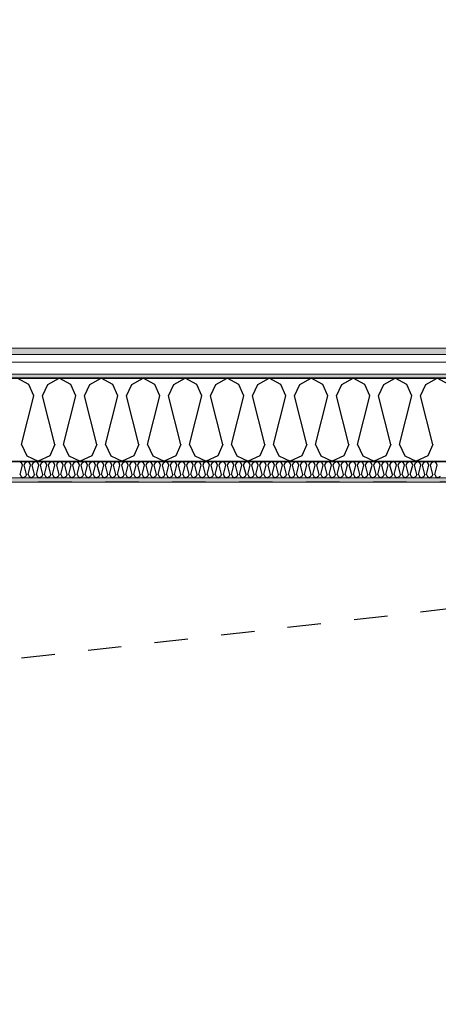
# Model space of a CAD drawing. Header units: millimetres. Extents: x -150 to 340869, y -1115 to 365939.
# Tile 168 of 193: x 320478 to 321728, y 352490 to 355427. Entities that reach past the tile are written whole.
import ezdxf
from ezdxf.enums import TextEntityAlignment as Align

# ---------------------------------------------------------------- set-up
doc = ezdxf.new("R2010")
doc.units = ezdxf.units.MM
doc.header["$LTSCALE"] = 0.5
doc.header["$MEASUREMENT"] = 0
doc.linetypes.add('PLINE', pattern=[0])
doc.linetypes.add('Stipling', pattern=[400, 200, -200])
for name, color, linetype in [('0(Nye konstruksjoner)', 7, 'Continuous'), ('232- Ikke-bærende yttervegger (Skravur)(Nye konstruksjoner)', 7, 'Continuous'), ('232- Ikke-bærende yttervegger(Nye konstruksjoner)', 7, 'Continuous'), ('255- Gulvoverflate(Nye konstruksjoner)', 7, 'Continuous'), ('842-M___1_50 Målsetting bygning(Nye konstruksjoner)', 7, 'Continuous'), ('862- M___Nettoareal(Nye konstruksjoner)', 7, 'Continuous'), ('862- M___Nettoareal(Polylinje)(Nye konstruksjoner)', 7, 'Continuous'), ('862- M___Nettoareal(Tekst)(Nye konstruksjoner)', 7, 'Continuous')]:
    doc.layers.add(name, color=color, linetype=linetype)
doc.layers.add('235- Utvendig kledning og overflate(Nye konstruksjoner)', color=7, linetype='Continuous', lineweight=0)
doc.layers.add('236- Innvendig kledning og overflate(Nye konstruksjoner)', color=7, linetype='Continuous', lineweight=0)
doc.styles.add('GENERATED_STYLE_1', font='txt')
doc.styles.add('GENERATED_STYLE_2', font='arial.ttf')
doc.dimstyles.new('GENERATED_STYLE__1', dxfattribs={"dimtxt": 100, "dimasz": 95, "dimexe": 0.18, "dimexo": 0.0625, "dimgap": 0, "dimtad": 1, "dimtih": 1, "dimtoh": 1, "dimdec": 0, "dimzin": 0, "dimdsep": 46, "dimtxsty": 'GENERATED_STYLE_2', "dimblk": 'ARROWHEAD_6', "dimblk1": 'ARROWHEAD_6', "dimblk2": 'ARROWHEAD_6', "dimcen": 0.09, "dimse1": 1, "dimse2": 1, "dimclrd": 256, "dimclre": 256, "dimclrt": 256, "dimadec": 1, "dimazin": 0, "dimtfac": 1, "dimtdec": 4, "dimtmove": 0, "dimatfit": 3, "dimfxl": 1, "dimtolj": 1, "dimtzin": 0, "dimarcsym": 0})
pattern_1 = [(0, (0, 0), (0, 43.30127), [0, -25]), (0, (12.5, 21.65), (0, 43.30127), [0, -25])]

# ---------------------------------------------------------------- blocks, each defined once
blk = doc.blocks.new('Ikke målbart areal__4', base_point=(322265.2, 352860.9))
at = {"layer": '862- M___Nettoareal(Polylinje)(Nye konstruksjoner)', "linetype": 'Stipling', "flags": 128}
blk.add_lwpolyline([(325033.1, 354047.8), (317110.9, 354047.8), (317110.9, 351613.4), (323792.6, 351613.4), (327720, 346207.8), (329689.5, 347638.8)], close=True, dxfattribs=at)
at = {"layer": '862- M___Nettoareal(Tekst)(Nye konstruksjoner)', "style": 'GENERATED_STYLE_1'}
for tag, p in [('DUMMY_861', (322813.1, 353049.1)), ('ROOM_NAME', (321717.3, 353006.5)), ('DUMMY_862', (321717.3, 352860.9))]:
    blk.add_attdef(tag, text='', height=100, dxfattribs=at).set_placement(p, align=Align.TOP_LEFT)
blk = doc.blocks.new('*X35')
at = {"layer": '232- Ikke-bærende yttervegger (Skravur)(Nye konstruksjoner)', "linetype": 'PLINE'}
for p, q in [((320483, 354105.1), (320476.4, 354108.8)), ((320478.9, 354070.5), (320486, 354098.6)), ((320486, 354098.6), (320483, 354105.1)), ((320491.1, 354098.6), (320494, 354105.1)), ((320498.1, 354070.5), (320491.1, 354098.6)), ((320494, 354105.1), (320500.7, 354108.8)), ((320507.3, 354105.1), (320500.7, 354108.8)), ((320503.2, 354070.5), (320510.2, 354098.6)), ((320510.2, 354098.6), (320507.3, 354105.1)), ((320515.3, 354098.6), (320518.3, 354105.1)), ((320522.4, 354070.5), (320515.3, 354098.6)), ((320518.3, 354105.1), (320524.9, 354108.8)), ((320531.6, 354105.1), (320524.9, 354108.8)), ((320527.5, 354070.5), (320534.5, 354098.6)), ((320534.5, 354098.6), (320531.6, 354105.1)), ((320539.6, 354098.6), (320542.6, 354105.1)), ((320546.7, 354070.5), (320539.6, 354098.6)), ((320542.6, 354105.1), (320549.2, 354108.8)), ((320555.8, 354105.1), (320549.2, 354108.8)), ((320551.8, 354070.5), (320558.8, 354098.6)), ((320558.8, 354098.6), (320555.8, 354105.1)), ((320563.9, 354098.6), (320566.9, 354105.1)), ((320570.9, 354070.5), (320563.9, 354098.6)), ((320566.9, 354105.1), (320573.5, 354108.8)), ((320580.1, 354105.1), (320573.5, 354108.8)), ((320576.1, 354070.5), (320583.1, 354098.6)), ((320583.1, 354098.6), (320580.1, 354105.1)), ((320588.2, 354098.6), (320591.1, 354105.1)), ((320595.2, 354070.5), (320588.2, 354098.6)), ((320591.1, 354105.1), (320597.8, 354108.8)), ((320604.4, 354105.1), (320597.8, 354108.8)), ((320600.3, 354070.5), (320607.4, 354098.6)), ((320607.4, 354098.6), (320604.4, 354105.1)), ((320612.5, 354098.6), (320615.4, 354105.1)), ((320619.5, 354070.5), (320612.5, 354098.6)), ((320615.4, 354105.1), (320622.1, 354108.8)), ((320628.7, 354105.1), (320622.1, 354108.8)), ((320624.6, 354070.5), (320631.7, 354098.6)), ((320631.7, 354098.6), (320628.7, 354105.1)), ((320636.8, 354098.6), (320639.7, 354105.1)), ((320643.8, 354070.5), (320636.8, 354098.6)), ((320639.7, 354105.1), (320646.3, 354108.8)), ((320653, 354105.1), (320646.3, 354108.8)), ((320648.9, 354070.5), (320655.9, 354098.6)), ((320655.9, 354098.6), (320653, 354105.1)), ((320661, 354098.6), (320664, 354105.1)), ((320668.1, 354070.5), (320661, 354098.6)), ((320664, 354105.1), (320670.6, 354108.8)), ((320677.3, 354105.1), (320670.6, 354108.8)), ((320673.2, 354070.5), (320680.2, 354098.6)), ((320680.2, 354098.6), (320677.3, 354105.1)), ((320685.3, 354098.6), (320688.3, 354105.1)), ((320692.4, 354070.5), (320685.3, 354098.6)), ((320688.3, 354105.1), (320694.9, 354108.8)), ((320701.5, 354105.1), (320694.9, 354108.8)), ((320697.5, 354070.5), (320704.5, 354098.6)), ((320704.5, 354098.6), (320701.5, 354105.1)), ((320709.6, 354098.6), (320712.6, 354105.1)), ((320716.6, 354070.5), (320709.6, 354098.6)), ((320712.6, 354105.1), (320719.2, 354108.8)), ((320725.8, 354105.1), (320719.2, 354108.8)), ((320721.7, 354070.5), (320728.8, 354098.6)), ((320728.8, 354098.6), (320725.8, 354105.1)), ((320733.9, 354098.6), (320736.8, 354105.1)), ((320740.9, 354070.5), (320733.9, 354098.6)), ((320736.8, 354105.1), (320743.5, 354108.8)), ((320750.1, 354105.1), (320743.5, 354108.8)), ((320746, 354070.5), (320753.1, 354098.6)), ((320753.1, 354098.6), (320750.1, 354105.1)), ((320758.2, 354098.6), (320761.1, 354105.1)), ((320765.2, 354070.5), (320758.2, 354098.6)), ((320761.1, 354105.1), (320767.7, 354108.8)), ((320774.4, 354105.1), (320767.7, 354108.8)), ((320770.3, 354070.5), (320777.3, 354098.6)), ((320777.3, 354098.6), (320774.4, 354105.1)), ((320782.4, 354098.6), (320785.4, 354105.1)), ((320789.5, 354070.5), (320782.4, 354098.6)), ((320785.4, 354105.1), (320792, 354108.8)), ((320798.7, 354105.1), (320792, 354108.8)), ((320794.6, 354070.5), (320801.6, 354098.6)), ((320801.6, 354098.6), (320798.7, 354105.1)), ((320806.7, 354098.6), (320809.7, 354105.1)), ((320813.8, 354070.5), (320806.7, 354098.6)), ((320809.7, 354105.1), (320816.3, 354108.8)), ((320822.9, 354105.1), (320816.3, 354108.8)), ((320818.9, 354070.5), (320825.9, 354098.6)), ((320825.9, 354098.6), (320822.9, 354105.1)), ((320831, 354098.6), (320834, 354105.1)), ((320838, 354070.5), (320831, 354098.6)), ((320834, 354105.1), (320840.6, 354108.8)), ((320847.2, 354105.1), (320840.6, 354108.8)), ((320843.1, 354070.5), (320850.2, 354098.6)), ((320850.2, 354098.6), (320847.2, 354105.1)), ((320855.3, 354098.6), (320858.2, 354105.1)), ((320862.3, 354070.5), (320855.3, 354098.6)), ((320858.2, 354105.1), (320864.9, 354108.8)), ((320871.5, 354105.1), (320864.9, 354108.8)), ((320867.4, 354070.5), (320874.5, 354098.6)), ((320874.5, 354098.6), (320871.5, 354105.1)), ((320879.6, 354098.6), (320882.5, 354105.1)), ((320886.6, 354070.5), (320879.6, 354098.6)), ((320882.5, 354105.1), (320889.2, 354108.8)), ((320895.8, 354105.1), (320889.2, 354108.8)), ((320891.7, 354070.5), (320898.7, 354098.6)), ((320898.7, 354098.6), (320895.8, 354105.1)), ((320903.8, 354098.6), (320906.8, 354105.1)), ((320910.9, 354070.5), (320903.8, 354098.6)), ((320906.8, 354105.1), (320913.4, 354108.8)), ((320920.1, 354105.1), (320913.4, 354108.8)), ((320916, 354070.5), (320923, 354098.6)), ((320923, 354098.6), (320920.1, 354105.1)), ((320928.1, 354098.6), (320931.1, 354105.1)), ((320935.2, 354070.5), (320928.1, 354098.6)), ((320931.1, 354105.1), (320937.7, 354108.8)), ((320944.3, 354105.1), (320937.7, 354108.8)), ((320940.3, 354070.5), (320947.3, 354098.6)), ((320947.3, 354098.6), (320944.3, 354105.1)), ((320952.4, 354098.6), (320955.4, 354105.1)), ((320959.4, 354070.5), (320952.4, 354098.6)), ((320955.4, 354105.1), (320962, 354108.8)), ((320968.6, 354105.1), (320962, 354108.8)), ((320964.6, 354070.5), (320971.6, 354098.6)), ((320971.6, 354098.6), (320968.6, 354105.1)), ((320976.7, 354098.6), (320979.7, 354105.1)), ((320983.7, 354070.5), (320976.7, 354098.6)), ((320979.7, 354105.1), (320986.3, 354108.8)), ((320992.9, 354105.1), (320986.3, 354108.8)), ((320988.8, 354070.5), (320995.9, 354098.6)), ((320995.9, 354098.6), (320992.9, 354105.1)), ((321001, 354098.6), (321003.9, 354105.1)), ((321008, 354070.5), (321001, 354098.6)), ((321003.9, 354105.1), (321010.6, 354108.8)), ((321017.2, 354105.1), (321010.6, 354108.8)), ((321013.1, 354070.5), (321020.2, 354098.6)), ((321020.2, 354098.6), (321017.2, 354105.1)), ((321025.3, 354098.6), (321028.2, 354105.1)), ((321032.3, 354070.5), (321025.3, 354098.6)), ((321028.2, 354105.1), (321034.8, 354108.8)), ((321041.5, 354105.1), (321034.8, 354108.8)), ((321037.4, 354070.5), (321044.4, 354098.6)), ((321044.4, 354098.6), (321041.5, 354105.1)), ((321049.5, 354098.6), (321052.5, 354105.1)), ((321056.6, 354070.5), (321049.5, 354098.6)), ((321052.5, 354105.1), (321059.1, 354108.8)), ((321065.8, 354105.1), (321059.1, 354108.8)), ((321061.7, 354070.5), (321068.7, 354098.6)), ((321068.7, 354098.6), (321065.8, 354105.1)), ((321073.8, 354098.6), (321076.8, 354105.1)), ((321080.9, 354070.5), (321073.8, 354098.6)), ((321076.8, 354105.1), (321083.4, 354108.8)), ((321090, 354105.1), (321083.4, 354108.8)), ((321086, 354070.5), (321093, 354098.6)), ((321093, 354098.6), (321090, 354105.1)), ((321098.1, 354098.6), (321101.1, 354105.1)), ((321105.1, 354070.5), (321098.1, 354098.6)), ((321101.1, 354105.1), (321107.7, 354108.8)), ((321114.3, 354105.1), (321107.7, 354108.8)), ((321110.2, 354070.5), (321117.3, 354098.6)), ((321117.3, 354098.6), (321114.3, 354105.1)), ((321122.4, 354098.6), (321125.3, 354105.1)), ((321129.4, 354070.5), (321122.4, 354098.6)), ((321125.3, 354105.1), (321132, 354108.8)), ((321138.6, 354105.1), (321132, 354108.8)), ((321134.5, 354070.5), (321141.6, 354098.6)), ((321141.6, 354098.6), (321138.6, 354105.1)), ((321146.7, 354098.6), (321149.6, 354105.1)), ((321153.7, 354070.5), (321146.7, 354098.6)), ((321149.6, 354105.1), (321156.2, 354108.8)), ((321162.9, 354105.1), (321156.2, 354108.8)), ((321158.8, 354070.5), (321165.8, 354098.6)), ((321165.8, 354098.6), (321162.9, 354105.1)), ((321170.9, 354098.6), (321173.9, 354105.1)), ((321178, 354070.5), (321170.9, 354098.6)), ((321173.9, 354105.1), (321180.5, 354108.8)), ((321187.2, 354105.1), (321180.5, 354108.8)), ((321183.1, 354070.5), (321190.1, 354098.6)), ((321190.1, 354098.6), (321187.2, 354105.1)), ((321195.2, 354098.6), (321198.2, 354105.1)), ((321202.3, 354070.5), (321195.2, 354098.6)), ((321198.2, 354105.1), (321204.8, 354108.8)), ((321211.4, 354105.1), (321204.8, 354108.8)), ((321207.4, 354070.5), (321214.4, 354098.6)), ((321214.4, 354098.6), (321211.4, 354105.1)), ((321219.5, 354098.6), (321222.5, 354105.1)), ((321226.5, 354070.5), (321219.5, 354098.6)), ((321222.5, 354105.1), (321229.1, 354108.8)), ((321235.7, 354105.1), (321229.1, 354108.8)), ((321231.6, 354070.5), (321238.7, 354098.6)), ((321238.7, 354098.6), (321235.7, 354105.1)), ((321243.8, 354098.6), (321246.7, 354105.1)), ((321250.8, 354070.5), (321243.8, 354098.6)), ((321246.7, 354105.1), (321253.4, 354108.8)), ((321260, 354105.1), (321253.4, 354108.8)), ((321255.9, 354070.5), (321263, 354098.6)), ((321263, 354098.6), (321260, 354105.1)), ((321268.1, 354098.6), (321271, 354105.1)), ((321275.1, 354070.5), (321268.1, 354098.6)), ((321271, 354105.1), (321277.7, 354108.8)), ((321284.3, 354105.1), (321277.7, 354108.8)), ((321280.2, 354070.5), (321287.2, 354098.6)), ((321287.2, 354098.6), (321284.3, 354105.1)), ((321292.3, 354098.6), (321295.3, 354105.1)), ((321299.4, 354070.5), (321292.3, 354098.6)), ((321295.3, 354105.1), (321301.9, 354108.8)), ((321308.6, 354105.1), (321301.9, 354108.8)), ((321304.5, 354070.5), (321311.5, 354098.6)), ((321311.5, 354098.6), (321308.6, 354105.1)), ((321316.6, 354098.6), (321319.6, 354105.1)), ((321323.7, 354070.5), (321316.6, 354098.6)), ((321319.6, 354105.1), (321326.2, 354108.8)), ((321332.8, 354105.1), (321326.2, 354108.8)), ((321328.8, 354070.5), (321335.8, 354098.6)), ((321335.8, 354098.6), (321332.8, 354105.1)), ((321340.9, 354098.6), (321343.9, 354105.1)), ((321347.9, 354070.5), (321340.9, 354098.6)), ((321343.9, 354105.1), (321350.5, 354108.8)), ((321357.1, 354105.1), (321350.5, 354108.8)), ((321353.1, 354070.5), (321360.1, 354098.6)), ((321360.1, 354098.6), (321357.1, 354105.1)), ((321365.2, 354098.6), (321368.2, 354105.1)), ((321372.2, 354070.5), (321365.2, 354098.6)), ((321368.2, 354105.1), (321374.8, 354108.8)), ((321381.4, 354105.1), (321374.8, 354108.8)), ((321377.3, 354070.5), (321384.4, 354098.6)), ((321384.4, 354098.6), (321381.4, 354105.1)), ((321389.5, 354098.6), (321392.4, 354105.1)), ((321396.5, 354070.5), (321389.5, 354098.6)), ((321392.4, 354105.1), (321399.1, 354108.8)), ((321405.7, 354105.1), (321399.1, 354108.8)), ((321401.6, 354070.5), (321408.7, 354098.6)), ((321408.7, 354098.6), (321405.7, 354105.1)), ((321413.8, 354098.6), (321416.7, 354105.1)), ((321420.8, 354070.5), (321413.8, 354098.6)), ((321416.7, 354105.1), (321423.3, 354108.8)), ((321430, 354105.1), (321423.3, 354108.8)), ((321425.9, 354070.5), (321432.9, 354098.6)), ((321432.9, 354098.6), (321430, 354105.1)), ((321438, 354098.6), (321441, 354105.1)), ((321445.1, 354070.5), (321438, 354098.6)), ((321441, 354105.1), (321447.6, 354108.8)), ((321454.3, 354105.1), (321447.6, 354108.8)), ((321450.2, 354070.5), (321457.2, 354098.6)), ((321457.2, 354098.6), (321454.3, 354105.1)), ((321462.3, 354098.6), (321465.3, 354105.1)), ((321469.4, 354070.5), (321462.3, 354098.6)), ((321465.3, 354105.1), (321471.9, 354108.8)), ((321478.5, 354105.1), (321471.9, 354108.8)), ((321474.5, 354070.5), (321481.5, 354098.6)), ((321481.5, 354098.6), (321478.5, 354105.1)), ((321486.6, 354098.6), (321489.6, 354105.1)), ((321493.6, 354070.5), (321486.6, 354098.6)), ((321489.6, 354105.1), (321496.2, 354108.8)), ((321502.8, 354105.1), (321496.2, 354108.8)), ((321498.7, 354070.5), (321505.8, 354098.6)), ((321505.8, 354098.6), (321502.8, 354105.1)), ((321510.9, 354098.6), (321513.8, 354105.1)), ((321517.9, 354070.5), (321510.9, 354098.6)), ((321513.8, 354105.1), (321520.5, 354108.8)), ((321527.1, 354105.1), (321520.5, 354108.8)), ((321523, 354070.5), (321530.1, 354098.6)), ((321530.1, 354098.6), (321527.1, 354105.1)), ((321535.2, 354098.6), (321538.1, 354105.1)), ((321542.2, 354070.5), (321535.2, 354098.6)), ((321538.1, 354105.1), (321544.8, 354108.8)), ((321551.4, 354105.1), (321544.8, 354108.8)), ((321547.3, 354070.5), (321554.3, 354098.6)), ((321554.3, 354098.6), (321551.4, 354105.1)), ((321559.4, 354098.6), (321562.4, 354105.1)), ((321566.5, 354070.5), (321559.4, 354098.6)), ((321562.4, 354105.1), (321569, 354108.8)), ((321575.7, 354105.1), (321569, 354108.8)), ((321571.6, 354070.5), (321578.6, 354098.6)), ((321578.6, 354098.6), (321575.7, 354105.1)), ((321583.7, 354098.6), (321586.7, 354105.1)), ((321590.8, 354070.5), (321583.7, 354098.6)), ((321586.7, 354105.1), (321593.3, 354108.8)), ((321599.9, 354105.1), (321593.3, 354108.8)), ((321595.9, 354070.5), (321602.9, 354098.6)), ((321602.9, 354098.6), (321599.9, 354105.1)), ((321608, 354098.6), (321611, 354105.1)), ((321615, 354070.5), (321608, 354098.6)), ((321611, 354105.1), (321617.6, 354108.8)), ((321624.2, 354105.1), (321617.6, 354108.8)), ((321620.1, 354070.5), (321627.2, 354098.6)), ((321627.2, 354098.6), (321624.2, 354105.1)), ((321632.3, 354098.6), (321635.2, 354105.1)), ((321639.3, 354070.5), (321632.3, 354098.6)), ((321635.2, 354105.1), (321641.9, 354108.8)), ((321648.5, 354105.1), (321641.9, 354108.8)), ((321644.4, 354070.5), (321651.5, 354098.6)), ((321651.5, 354098.6), (321648.5, 354105.1)), ((321656.6, 354098.6), (321659.5, 354105.1)), ((321663.6, 354070.5), (321656.6, 354098.6)), ((321659.5, 354105.1), (321666.2, 354108.8)), ((321672.8, 354105.1), (321666.2, 354108.8)), ((321668.7, 354070.5), (321675.7, 354098.6)), ((321675.7, 354098.6), (321672.8, 354105.1)), ((321680.8, 354098.6), (321683.8, 354105.1)), ((321687.9, 354070.5), (321680.8, 354098.6)), ((321683.8, 354105.1), (321690.4, 354108.8)), ((321697.1, 354105.1), (321690.4, 354108.8)), ((321693, 354070.5), (321700, 354098.6)), ((321700, 354098.6), (321697.1, 354105.1)), ((321705.1, 354098.6), (321708.1, 354105.1)), ((321712.2, 354070.5), (321705.1, 354098.6)), ((321708.1, 354105.1), (321714.7, 354108.8)), ((321721.4, 354105.1), (321714.7, 354108.8)), ((321717.3, 354070.5), (321724.3, 354098.6)), ((321724.3, 354098.6), (321721.4, 354105.1)), ((320478.9, 354070.5), (320481.9, 354064)), ((320481.9, 354064), (320488.5, 354060.8)), ((320495.1, 354064), (320488.5, 354060.8)), ((320498.1, 354070.5), (320495.1, 354064)), ((320503.2, 354070.5), (320506.2, 354064)), ((320506.2, 354064), (320512.8, 354060.8)), ((320519.4, 354064), (320512.8, 354060.8)), ((320522.4, 354070.5), (320519.4, 354064)), ((320527.5, 354070.5), (320530.4, 354064)), ((320530.4, 354064), (320537.1, 354060.8)), ((320543.7, 354064), (320537.1, 354060.8)), ((320546.7, 354070.5), (320543.7, 354064)), ((320551.8, 354070.5), (320554.7, 354064)), ((320554.7, 354064), (320561.4, 354060.8)), ((320568, 354064), (320561.4, 354060.8)), ((320570.9, 354070.5), (320568, 354064)), ((320576.1, 354070.5), (320579, 354064)), ((320579, 354064), (320585.6, 354060.8)), ((320592.3, 354064), (320585.6, 354060.8)), ((320595.2, 354070.5), (320592.3, 354064)), ((320600.3, 354070.5), (320603.3, 354064)), ((320603.3, 354064), (320609.9, 354060.8)), ((320616.6, 354064), (320609.9, 354060.8)), ((320619.5, 354070.5), (320616.6, 354064)), ((320624.6, 354070.5), (320627.6, 354064)), ((320627.6, 354064), (320634.2, 354060.8)), ((320640.8, 354064), (320634.2, 354060.8)), ((320643.8, 354070.5), (320640.8, 354064)), ((320648.9, 354070.5), (320651.9, 354064)), ((320651.9, 354064), (320658.5, 354060.8)), ((320665.1, 354064), (320658.5, 354060.8)), ((320668.1, 354070.5), (320665.1, 354064)), ((320673.2, 354070.5), (320676.1, 354064)), ((320676.1, 354064), (320682.8, 354060.8)), ((320689.4, 354064), (320682.8, 354060.8)), ((320692.4, 354070.5), (320689.4, 354064)), ((320697.5, 354070.5), (320700.4, 354064)), ((320700.4, 354064), (320707, 354060.8)), ((320713.7, 354064), (320707, 354060.8)), ((320716.6, 354070.5), (320713.7, 354064)), ((320721.7, 354070.5), (320724.7, 354064)), ((320724.7, 354064), (320731.3, 354060.8)), ((320738, 354064), (320731.3, 354060.8)), ((320740.9, 354070.5), (320738, 354064)), ((320746, 354070.5), (320749, 354064)), ((320749, 354064), (320755.6, 354060.8)), ((320762.2, 354064), (320755.6, 354060.8)), ((320765.2, 354070.5), (320762.2, 354064)), ((320770.3, 354070.5), (320773.3, 354064)), ((320773.3, 354064), (320779.9, 354060.8)), ((320786.5, 354064), (320779.9, 354060.8)), ((320789.5, 354070.5), (320786.5, 354064)), ((320794.6, 354070.5), (320797.5, 354064)), ((320797.5, 354064), (320804.2, 354060.8)), ((320810.8, 354064), (320804.2, 354060.8)), ((320813.8, 354070.5), (320810.8, 354064)), ((320818.9, 354070.5), (320821.8, 354064)), ((320821.8, 354064), (320828.5, 354060.8)), ((320835.1, 354064), (320828.5, 354060.8)), ((320838, 354070.5), (320835.1, 354064)), ((320843.1, 354070.5), (320846.1, 354064)), ((320846.1, 354064), (320852.7, 354060.8)), ((320859.4, 354064), (320852.7, 354060.8)), ((320862.3, 354070.5), (320859.4, 354064)), ((320867.4, 354070.5), (320870.4, 354064)), ((320870.4, 354064), (320877, 354060.8)), ((320883.6, 354064), (320877, 354060.8)), ((320886.6, 354070.5), (320883.6, 354064)), ((320891.7, 354070.5), (320894.7, 354064)), ((320894.7, 354064), (320901.3, 354060.8)), ((320907.9, 354064), (320901.3, 354060.8)), ((320910.9, 354070.5), (320907.9, 354064)), ((320916, 354070.5), (320918.9, 354064)), ((320918.9, 354064), (320925.6, 354060.8)), ((320932.2, 354064), (320925.6, 354060.8)), ((320935.2, 354070.5), (320932.2, 354064)), ((320940.3, 354070.5), (320943.2, 354064)), ((320943.2, 354064), (320949.9, 354060.8)), ((320956.5, 354064), (320949.9, 354060.8)), ((320959.4, 354070.5), (320956.5, 354064)), ((320964.6, 354070.5), (320967.5, 354064)), ((320967.5, 354064), (320974.1, 354060.8)), ((320980.8, 354064), (320974.1, 354060.8)), ((320983.7, 354070.5), (320980.8, 354064)), ((320988.8, 354070.5), (320991.8, 354064)), ((320991.8, 354064), (320998.4, 354060.8)), ((321005.1, 354064), (320998.4, 354060.8)), ((321008, 354070.5), (321005.1, 354064)), ((321013.1, 354070.5), (321016.1, 354064)), ((321016.1, 354064), (321022.7, 354060.8)), ((321029.3, 354064), (321022.7, 354060.8)), ((321032.3, 354070.5), (321029.3, 354064)), ((321037.4, 354070.5), (321040.4, 354064)), ((321040.4, 354064), (321047, 354060.8)), ((321053.6, 354064), (321047, 354060.8)), ((321056.6, 354070.5), (321053.6, 354064)), ((321061.7, 354070.5), (321064.6, 354064)), ((321064.6, 354064), (321071.3, 354060.8)), ((321077.9, 354064), (321071.3, 354060.8)), ((321080.9, 354070.5), (321077.9, 354064)), ((321086, 354070.5), (321088.9, 354064)), ((321088.9, 354064), (321095.5, 354060.8)), ((321102.2, 354064), (321095.5, 354060.8)), ((321105.1, 354070.5), (321102.2, 354064)), ((321110.2, 354070.5), (321113.2, 354064)), ((321113.2, 354064), (321119.8, 354060.8)), ((321126.5, 354064), (321119.8, 354060.8)), ((321129.4, 354070.5), (321126.5, 354064)), ((321134.5, 354070.5), (321137.5, 354064)), ((321137.5, 354064), (321144.1, 354060.8)), ((321150.7, 354064), (321144.1, 354060.8)), ((321153.7, 354070.5), (321150.7, 354064)), ((321158.8, 354070.5), (321161.8, 354064)), ((321161.8, 354064), (321168.4, 354060.8)), ((321175, 354064), (321168.4, 354060.8)), ((321178, 354070.5), (321175, 354064)), ((321183.1, 354070.5), (321186, 354064)), ((321186, 354064), (321192.7, 354060.8)), ((321199.3, 354064), (321192.7, 354060.8)), ((321202.3, 354070.5), (321199.3, 354064)), ((321207.4, 354070.5), (321210.3, 354064)), ((321210.3, 354064), (321217, 354060.8)), ((321223.6, 354064), (321217, 354060.8)), ((321226.5, 354070.5), (321223.6, 354064)), ((321231.6, 354070.5), (321234.6, 354064)), ((321234.6, 354064), (321241.2, 354060.8)), ((321247.9, 354064), (321241.2, 354060.8)), ((321250.8, 354070.5), (321247.9, 354064)), ((321255.9, 354070.5), (321258.9, 354064)), ((321258.9, 354064), (321265.5, 354060.8)), ((321272.1, 354064), (321265.5, 354060.8)), ((321275.1, 354070.5), (321272.1, 354064)), ((321280.2, 354070.5), (321283.2, 354064)), ((321283.2, 354064), (321289.8, 354060.8)), ((321296.4, 354064), (321289.8, 354060.8)), ((321299.4, 354070.5), (321296.4, 354064)), ((321304.5, 354070.5), (321307.4, 354064)), ((321307.4, 354064), (321314.1, 354060.8)), ((321320.7, 354064), (321314.1, 354060.8)), ((321323.7, 354070.5), (321320.7, 354064)), ((321328.8, 354070.5), (321331.7, 354064)), ((321331.7, 354064), (321338.4, 354060.8)), ((321345, 354064), (321338.4, 354060.8)), ((321347.9, 354070.5), (321345, 354064)), ((321353.1, 354070.5), (321356, 354064)), ((321356, 354064), (321362.6, 354060.8)), ((321369.3, 354064), (321362.6, 354060.8)), ((321372.2, 354070.5), (321369.3, 354064)), ((321377.3, 354070.5), (321380.3, 354064)), ((321380.3, 354064), (321386.9, 354060.8)), ((321393.6, 354064), (321386.9, 354060.8)), ((321396.5, 354070.5), (321393.6, 354064)), ((321401.6, 354070.5), (321404.6, 354064)), ((321404.6, 354064), (321411.2, 354060.8)), ((321417.8, 354064), (321411.2, 354060.8)), ((321420.8, 354070.5), (321417.8, 354064)), ((321425.9, 354070.5), (321428.9, 354064)), ((321428.9, 354064), (321435.5, 354060.8)), ((321442.1, 354064), (321435.5, 354060.8)), ((321445.1, 354070.5), (321442.1, 354064)), ((321450.2, 354070.5), (321453.1, 354064)), ((321453.1, 354064), (321459.8, 354060.8)), ((321466.4, 354064), (321459.8, 354060.8)), ((321469.4, 354070.5), (321466.4, 354064)), ((321474.5, 354070.5), (321477.4, 354064)), ((321477.4, 354064), (321484, 354060.8)), ((321490.7, 354064), (321484, 354060.8)), ((321493.6, 354070.5), (321490.7, 354064)), ((321498.7, 354070.5), (321501.7, 354064)), ((321501.7, 354064), (321508.3, 354060.8)), ((321515, 354064), (321508.3, 354060.8)), ((321517.9, 354070.5), (321515, 354064)), ((321523, 354070.5), (321526, 354064)), ((321526, 354064), (321532.6, 354060.8)), ((321539.2, 354064), (321532.6, 354060.8)), ((321542.2, 354070.5), (321539.2, 354064)), ((321547.3, 354070.5), (321550.3, 354064)), ((321550.3, 354064), (321556.9, 354060.8)), ((321563.5, 354064), (321556.9, 354060.8)), ((321566.5, 354070.5), (321563.5, 354064)), ((321571.6, 354070.5), (321574.5, 354064)), ((321574.5, 354064), (321581.2, 354060.8)), ((321587.8, 354064), (321581.2, 354060.8)), ((321590.8, 354070.5), (321587.8, 354064)), ((321595.9, 354070.5), (321598.8, 354064)), ((321598.8, 354064), (321605.5, 354060.8)), ((321612.1, 354064), (321605.5, 354060.8)), ((321615, 354070.5), (321612.1, 354064)), ((321620.1, 354070.5), (321623.1, 354064)), ((321623.1, 354064), (321629.7, 354060.8)), ((321636.4, 354064), (321629.7, 354060.8)), ((321639.3, 354070.5), (321636.4, 354064)), ((321644.4, 354070.5), (321647.4, 354064)), ((321647.4, 354064), (321654, 354060.8)), ((321660.6, 354064), (321654, 354060.8)), ((321663.6, 354070.5), (321660.6, 354064)), ((321668.7, 354070.5), (321671.7, 354064)), ((321671.7, 354064), (321678.3, 354060.8)), ((321684.9, 354064), (321678.3, 354060.8)), ((321687.9, 354070.5), (321684.9, 354064)), ((321693, 354070.5), (321695.9, 354064)), ((321695.9, 354064), (321702.6, 354060.8)), ((321709.2, 354064), (321702.6, 354060.8)), ((321712.2, 354070.5), (321709.2, 354064)), ((321717.3, 354070.5), (321720.2, 354064)), ((321720.2, 354064), (321726.9, 354060.8)), ((321733.5, 354064), (321726.9, 354060.8))]:
    blk.add_line(p, q, dxfattribs=at)
blk = doc.blocks.new('*X38')
at = {"layer": '232- Ikke-bærende yttervegger (Skravur)(Nye konstruksjoner)', "linetype": 'PLINE'}
for p, q in [((320504.6, 354338.7), (320470.3, 354357.8)), ((320561.5, 354338.7), (320595.8, 354357.8)), ((320630, 354338.7), (320595.8, 354357.8)), ((320687, 354338.7), (320721.2, 354357.8)), ((320755.5, 354338.7), (320721.2, 354357.8)), ((320812.4, 354338.7), (320846.7, 354357.8)), ((320880.9, 354338.7), (320846.7, 354357.8)), ((320937.9, 354338.7), (320972.1, 354357.8)), ((321006.4, 354338.7), (320972.1, 354357.8)), ((321063.3, 354338.7), (321097.6, 354357.8)), ((321131.8, 354338.7), (321097.6, 354357.8)), ((321188.8, 354338.7), (321223, 354357.8)), ((321257.3, 354338.7), (321223, 354357.8)), ((321314.2, 354338.7), (321348.5, 354357.8)), ((321382.7, 354338.7), (321348.5, 354357.8)), ((321439.7, 354338.7), (321473.9, 354357.8)), ((321508.2, 354338.7), (321473.9, 354357.8)), ((321565.1, 354338.7), (321599.4, 354357.8)), ((321633.6, 354338.7), (321599.4, 354357.8)), ((321690.6, 354338.7), (321724.8, 354357.8)), ((321759.1, 354338.7), (321724.8, 354357.8)), ((320519.9, 354305.1), (320504.6, 354338.7)), ((320546.2, 354305.1), (320561.5, 354338.7)), ((320645.3, 354305.1), (320630, 354338.7)), ((320671.7, 354305.1), (320687, 354338.7)), ((320770.8, 354305.1), (320755.5, 354338.7)), ((320797.1, 354305.1), (320812.4, 354338.7)), ((320896.2, 354305.1), (320880.9, 354338.7)), ((320922.6, 354305.1), (320937.9, 354338.7)), ((321021.7, 354305.1), (321006.4, 354338.7)), ((321048, 354305.1), (321063.3, 354338.7)), ((321147.1, 354305.1), (321131.8, 354338.7)), ((321173.5, 354305.1), (321188.8, 354338.7)), ((321272.6, 354305.1), (321257.3, 354338.7)), ((321298.9, 354305.1), (321314.2, 354338.7)), ((321398, 354305.1), (321382.7, 354338.7)), ((321424.4, 354305.1), (321439.7, 354338.7)), ((321523.5, 354305.1), (321508.2, 354338.7)), ((321549.8, 354305.1), (321565.1, 354338.7)), ((321648.9, 354305.1), (321633.6, 354338.7)), ((321675.3, 354305.1), (321690.6, 354338.7)), ((320483.5, 354159.6), (320519.9, 354305.1)), ((320582.6, 354159.6), (320546.2, 354305.1)), ((320608.9, 354159.6), (320645.3, 354305.1)), ((320708, 354159.6), (320671.7, 354305.1)), ((320734.4, 354159.6), (320770.8, 354305.1)), ((320833.5, 354159.6), (320797.1, 354305.1)), ((320859.8, 354159.6), (320896.2, 354305.1)), ((320958.9, 354159.6), (320922.6, 354305.1)), ((320985.3, 354159.6), (321021.7, 354305.1)), ((321084.4, 354159.6), (321048, 354305.1)), ((321110.7, 354159.6), (321147.1, 354305.1)), ((321209.8, 354159.6), (321173.5, 354305.1)), ((321236.2, 354159.6), (321272.6, 354305.1)), ((321335.3, 354159.6), (321298.9, 354305.1)), ((321361.7, 354159.6), (321398, 354305.1)), ((321460.8, 354159.6), (321424.4, 354305.1)), ((321487.1, 354159.6), (321523.5, 354305.1)), ((321586.2, 354159.6), (321549.8, 354305.1)), ((321612.6, 354159.6), (321648.9, 354305.1)), ((321711.7, 354159.6), (321675.3, 354305.1)), ((320483.5, 354159.6), (320498.8, 354126.1)), ((320582.6, 354159.6), (320567.3, 354126.1)), ((320608.9, 354159.6), (320624.2, 354126.1)), ((320708, 354159.6), (320692.7, 354126.1)), ((320734.4, 354159.6), (320749.7, 354126.1)), ((320833.5, 354159.6), (320818.2, 354126.1)), ((320859.8, 354159.6), (320875.1, 354126.1)), ((320958.9, 354159.6), (320943.7, 354126.1)), ((320985.3, 354159.6), (321000.6, 354126.1)), ((321084.4, 354159.6), (321069.1, 354126.1)), ((321110.7, 354159.6), (321126, 354126.1)), ((321209.8, 354159.6), (321194.6, 354126.1)), ((321236.2, 354159.6), (321251.5, 354126.1)), ((321335.3, 354159.6), (321320, 354126.1)), ((321361.7, 354159.6), (321376.9, 354126.1)), ((321460.8, 354159.6), (321445.5, 354126.1)), ((321487.1, 354159.6), (321502.4, 354126.1)), ((321586.2, 354159.6), (321570.9, 354126.1)), ((321612.6, 354159.6), (321627.8, 354126.1)), ((321711.7, 354159.6), (321696.4, 354126.1)), ((320498.8, 354126.1), (320533, 354109.8)), ((320567.3, 354126.1), (320533, 354109.8)), ((320624.2, 354126.1), (320658.5, 354109.8)), ((320692.7, 354126.1), (320658.5, 354109.8)), ((320749.7, 354126.1), (320783.9, 354109.8)), ((320818.2, 354126.1), (320783.9, 354109.8)), ((320875.1, 354126.1), (320909.4, 354109.8)), ((320943.7, 354126.1), (320909.4, 354109.8)), ((321000.6, 354126.1), (321034.8, 354109.8)), ((321069.1, 354126.1), (321034.8, 354109.8)), ((321126, 354126.1), (321160.3, 354109.8)), ((321194.6, 354126.1), (321160.3, 354109.8)), ((321251.5, 354126.1), (321285.8, 354109.8)), ((321320, 354126.1), (321285.8, 354109.8)), ((321376.9, 354126.1), (321411.2, 354109.8)), ((321445.5, 354126.1), (321411.2, 354109.8)), ((321502.4, 354126.1), (321536.7, 354109.8)), ((321570.9, 354126.1), (321536.7, 354109.8)), ((321627.8, 354126.1), (321662.1, 354109.8)), ((321696.4, 354126.1), (321662.1, 354109.8))]:
    blk.add_line(p, q, dxfattribs=at)
blk = doc.blocks.new('*D121')
at = {"layer": '842-M___1_50 Målsetting bygning(Nye konstruksjoner)', "linetype": 'PLINE'}
for p, q in [((308360.9, 363197.2), (308360.9, 363384.7)), ((325191, 363197.2), (325191, 363384.7)), ((308410.9, 363340.9), (308310.9, 363240.9)), ((325141, 363240.9), (325241, 363340.9)), ((308360.9, 363290.9), (325191, 363290.9)), ((325191, 363290.9), (325266, 363290.9))]:
    blk.add_line(p, q, dxfattribs=at)
at = {"layer": '842-M___1_50 Målsetting bygning(Nye konstruksjoner)', "insert": (316566.2, 363310.9), "char_height": 100, "attachment_point": 7, "style": 'GENERATED_STYLE_2'}
blk.add_mtext('\\A1;{\\pql;\\fArial|b0|i0|c0|p0;\\W1.000000;16\xa0830}', dxfattribs=at)
blk = doc.blocks.new('ARROWHEAD_6')
at = {"linetype": 'Continuous'}
for p, q in [((-0.5, -0.5), (0.5, 0.5)), ((0, 0), (-1, 0))]:
    blk.add_line(p, q, dxfattribs=at)

msp = doc.modelspace()

# ---------------------------------------------------------------- hatches: boundary and pattern name
at = {"layer": '232- Ikke-bærende yttervegger (Skravur)(Nye konstruksjoner)', "linetype": 'Continuous'}
h = msp.add_hatch(dxfattribs=at)
h.set_pattern_fill('Skrålinjer_2', color=256, style=0, pattern_type=2)
h.set_pattern_definition([(225, (0, 0), (-56.568542, 56.568542), [80, 0])])
h.paths.add_polyline_path([(308379.9, 354428.8), (325227.2, 354428.8), (325213.4, 354447.8), (308379.9, 354447.8)])
h = msp.add_hatch(dxfattribs=at)
h.set_pattern_fill('Prikker_tett', color=256, style=0, pattern_type=2)
h.set_pattern_definition(pattern_1)
h.paths.add_polyline_path([(308450.9, 354357.8), (325191, 354357.8), (325182.3, 354369.8), (308450.9, 354369.8)])
msp.add_hatch(color=256, dxfattribs=at).paths.add_polyline_path([(308699.9, 354108.8), (325064.1, 354108.8), (325063.4, 354109.8), (308699.9, 354109.8)])
h = msp.add_hatch(dxfattribs=at)
h.set_pattern_fill('Prikker_tett', color=256, style=0, pattern_type=2)
h.set_pattern_definition(pattern_1)
h.paths.add_polyline_path([(308760.9, 354047.8), (325033.1, 354047.8), (325023.6, 354060.8), (308760.9, 354060.8)])

# ---------------------------------------------------------------- linework, layer by layer
at = {"layer": '0(Nye konstruksjoner)', "linetype": 'Stipling'}
msp.add_lwpolyline([(308760.9, 352171.8), (325033.1, 354047.8), (327720, 346207.8)], dxfattribs=at)
at = {"layer": '232- Ikke-bærende yttervegger(Nye konstruksjoner)', "linetype": 'PLINE'}
for p, q in [((324884.5, 354357.8), (308698.9, 354357.8)), ((308698.9, 354109.8), (325064.6, 354109.8)), ((308699.9, 354108.8), (325064.1, 354108.8))]:
    msp.add_line(p, q, dxfattribs=at)
at = {"layer": '235- Utvendig kledning og overflate(Nye konstruksjoner)', "linetype": 'PLINE'}
for p, q in [((325198.8, 354428.8), (308402.9, 354428.8)), ((325171, 354405.8), (308438.9, 354405.8)), ((325182.3, 354369.8), (308450.9, 354369.8))]:
    msp.add_line(p, q, dxfattribs=at)
at = {"layer": '235- Utvendig kledning og overflate(Nye konstruksjoner)', "linetype": 'PLINE', "flags": 128}
msp.add_lwpolyline([(325236.9, 354447.8), (308360.9, 354447.8)], dxfattribs=at)
at = {"layer": '236- Innvendig kledning og overflate(Nye konstruksjoner)', "linetype": 'PLINE'}
msp.add_line((308747.9, 354060.8), (325039.7, 354060.8), dxfattribs=at)
at = {"layer": '236- Innvendig kledning og overflate(Nye konstruksjoner)', "linetype": 'PLINE', "flags": 128}
msp.add_lwpolyline([(308760.9, 354047.8), (325033.1, 354047.8)], dxfattribs=at)
at = {"layer": '255- Gulvoverflate(Nye konstruksjoner)', "linetype": 'PLINE', "flags": 128}
msp.add_lwpolyline([(308450.9, 354357.8), (312050.9, 354357.8), (325191, 354357.8), (332914.5, 343727.4), (335030.5, 340814.9), (326196.1, 334396.3), (323365.9, 338291.7), (321018.9, 341522.1), (319627, 343437.8), (314670.9, 343437.8), (308450.9, 343437.8), (308450.9, 349447.8), (312260.9, 349447.8), (312260.9, 352047.8), (308450.9, 352047.8)], close=True, dxfattribs=at)
msp.add_lwpolyline([(308450.9, 354357.8), (312050.9, 354357.8), (325191, 354357.8), (332914.5, 343727.4), (335030.5, 340814.9), (326196.1, 334396.3), (323365.9, 338291.7), (321018.9, 341522.1), (319627, 343437.8), (314670.9, 343437.8), (308450.9, 343437.8), (308450.9, 349447.8), (312260.9, 349447.8), (312260.9, 352047.8), (308450.9, 352047.8)], close=True, dxfattribs=at)

# ---------------------------------------------------------------- block references
at = {"layer": '232- Ikke-bærende yttervegger(Nye konstruksjoner)'}
for name in ['*X38', '*X35']:
    msp.add_blockref(name, (0, 0), dxfattribs=at)
at = {"layer": '862- M___Nettoareal(Nye konstruksjoner)', "linetype": 'Continuous'}
msp.add_blockref('Ikke målbart areal__4', (322265.2, 352860.9), dxfattribs=at)

# ---------------------------------------------------------------- dimensions: what is measured, and where the dimension line sits
at = {"layer": '842-M___1_50 Målsetting bygning(Nye konstruksjoner)', "linetype": 'Continuous'}
dim = msp.add_linear_dim(base=(325191, 363290.9), p1=(308360.9, 354447.8), p2=(325191, 363514.8), dimstyle='GENERATED_STYLE__1', dxfattribs=at)
dim.commit()
dim.dimension.update_dxf_attribs({"geometry": '*D121', "text_midpoint": (316775.8, 363360.9), "dimtype": 160})

doc.saveas('drawing.dxf')
